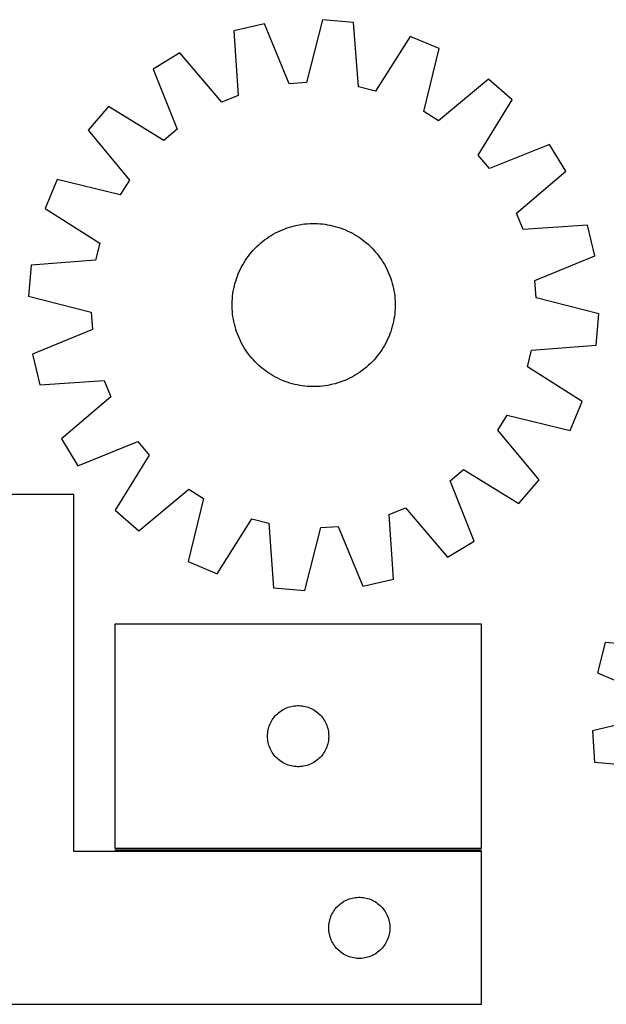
# Model space of a CAD drawing. Header units: millimetres. Extents: x 8 to 1492, y 7 to 498.
# Tile 2 of 5: x 319 to 607, y 11 to 493. Entities that reach past the tile are written whole.
import ezdxf

# ---------------------------------------------------------------- set-up
doc = ezdxf.new("R2010")
doc.units = ezdxf.units.MM
doc.layers.add('COMMON', color=5, linetype='CONTINUOUS', true_color=0x0000ff)
doc.layers.add('CUT', color=7, linetype='CONTINUOUS', true_color=0x000000)

msp = doc.modelspace()

# ---------------------------------------------------------------- linework, layer by layer
at = {"layer": 'COMMON'}
msp.add_line((365.981782, 86.320098), (545.981782, 86.320098), dxfattribs=at)
at = {"layer": 'CUT'}
for p, q in [((467.893626, 493.435981), (460.08905, 462.645343)), ((483.223279, 492.119819), (467.893626, 493.435981)), ((439.427558, 491.399115), (424.441475, 487.913736)), ((424.441475, 487.913736), (426.533713, 456.218354)), ((451.536573, 462.033378), (439.427558, 491.399115)), ((485.665124, 460.449452), (483.223279, 492.119819)), ((510.925544, 485.260494), (493.988121, 458.388605)), ((525.098194, 479.271627), (510.925544, 485.260494)), ((517.633845, 448.396746), (525.098194, 479.271627)), ((397.998062, 477.180064), (384.822492, 469.234317)), ((418.588931, 452.993479), (397.998062, 477.180064)), ((384.822492, 469.234317), (396.60674, 439.736754)), ((549.324966, 464.187551), (524.912649, 443.864816)), ((560.953295, 454.112209), (549.324966, 464.187551)), ((460.08905, 462.645343), (451.536573, 462.033378)), ((493.988121, 458.388605), (485.665124, 460.449452)), ((426.533713, 456.218354), (418.588931, 452.993479)), ((544.313415, 427.055064), (560.953295, 454.112209)), ((362.990199, 450.854523), (352.914858, 439.226194)), ((390.047345, 434.214643), (362.990199, 450.854523)), ((524.912649, 443.864816), (517.633845, 448.396746)), ((396.60674, 439.736754), (390.047345, 434.214643)), ((352.914858, 439.226194), (373.237592, 414.813877)), ((579.333089, 432.279916), (549.835525, 420.495668)), ((587.278835, 419.104346), (579.333089, 432.279916)), ((549.835525, 420.495668), (544.313415, 427.055064)), ((563.092251, 398.513477), (587.278835, 419.104346)), ((337.830782, 414.999422), (331.841914, 400.826772)), ((368.705662, 407.535073), (337.830782, 414.999422)), ((373.237592, 414.813877), (368.705662, 407.535073)), ((331.841914, 400.826772), (358.713804, 383.889349)), ((566.317125, 390.568695), (563.092251, 398.513477)), ((449.433665, 390.909013), (450.615644, 391.335549)), ((450.615644, 391.335549), (451.810437, 391.724747)), ((451.810437, 391.724747), (453.016866, 392.076224)), ((453.016866, 392.076224), (454.23374, 392.389633)), ((454.23374, 392.389633), (455.459858, 392.664664)), ((455.459858, 392.664664), (456.69401, 392.901046)), ((456.69401, 392.901046), (457.934977, 393.098546)), ((457.934977, 393.098546), (459.181536, 393.256968)), ((459.181536, 393.256968), (460.432456, 393.376157)), ((460.432456, 393.376157), (461.686503, 393.455995)), ((461.686503, 393.455995), (462.942438, 393.496403)), ((462.942438, 393.496403), (464.199023, 393.497341)), ((464.199023, 393.497341), (465.455018, 393.458809)), ((465.455018, 393.458809), (466.709182, 393.380843)), ((466.709182, 393.380843), (467.960278, 393.263522)), ((467.960278, 393.263522), (469.207073, 393.106961)), ((469.207073, 393.106961), (470.448334, 392.911315)), ((470.448334, 392.911315), (471.682837, 392.676776)), ((471.682837, 392.676776), (472.909364, 392.403576)), ((472.909364, 392.403576), (474.126704, 392.091984)), ((474.126704, 392.091984), (475.333657, 391.742309)), ((475.333657, 391.742309), (476.52903, 391.354895)), ((476.52903, 391.354895), (477.711645, 390.930125)), ((598.012508, 392.660933), (566.317125, 390.568695)), ((601.497887, 377.67485), (598.012508, 392.660933)), ((440.575954, 386.210626), (441.614724, 386.917708)), ((441.614724, 386.917708), (442.675191, 387.591812)), ((442.675191, 387.591812), (443.756309, 388.232273)), ((443.756309, 388.232273), (444.857011, 388.83846)), ((444.857011, 388.83846), (445.97621, 389.409773)), ((445.97621, 389.409773), (447.112803, 389.94565)), ((447.112803, 389.94565), (448.265667, 390.445561)), ((448.265667, 390.445561), (449.433665, 390.909013)), ((477.711645, 390.930125), (478.880333, 390.468417)), ((478.880333, 390.468417), (480.033942, 389.970228)), ((480.033942, 389.970228), (481.171334, 389.436049)), ((481.171334, 389.436049), (482.291385, 388.866407)), ((482.291385, 388.866407), (483.392991, 388.261865)), ((483.392991, 388.261865), (484.475064, 387.623019)), ((484.475064, 387.623019), (485.536537, 386.950499)), ((485.536537, 386.950499), (486.576361, 386.244969)), ((358.713804, 383.889349), (356.652956, 375.566352)), ((434.854764, 381.316877), (435.74264, 382.20608)), ((435.74264, 382.20608), (436.658009, 383.066956)), ((436.658009, 383.066956), (437.599967, 383.898654)), ((437.599967, 383.898654), (438.567585, 384.700354)), ((438.567585, 384.700354), (439.559907, 385.471265)), ((439.559907, 385.471265), (440.575954, 386.210626)), ((486.576361, 386.244969), (487.593511, 385.507126)), ((487.593511, 385.507126), (488.586983, 384.737697)), ((488.586983, 384.737697), (489.555797, 383.937443)), ((489.555797, 383.937443), (490.498995, 383.107152)), ((490.498995, 383.107152), (491.415649, 382.247644)), ((491.415649, 382.247644), (492.304852, 381.359768)), ((430.857439, 376.477589), (431.595282, 377.494739)), ((431.595282, 377.494739), (432.364711, 378.488211)), ((432.364711, 378.488211), (433.164965, 379.457025)), ((433.164965, 379.457025), (433.995256, 380.400224)), ((433.995256, 380.400224), (434.854764, 381.316877)), ((492.304852, 381.359768), (493.165727, 380.444399)), ((493.165727, 380.444399), (493.997426, 379.502441)), ((493.997426, 379.502441), (494.799126, 378.534824)), ((494.799126, 378.534824), (495.570037, 377.542502)), ((495.570037, 377.542502), (496.309398, 376.526454)), ((572.13215, 365.565835), (601.497887, 377.67485)), ((324.982589, 373.124507), (323.666427, 357.794854)), ((356.652956, 375.566352), (324.982589, 373.124507)), ((427.666359, 371.072562), (428.236001, 372.192614)), ((428.236001, 372.192614), (428.840543, 373.294219)), ((428.840543, 373.294219), (429.47939, 374.376292)), ((429.47939, 374.376292), (430.151909, 375.437765)), ((430.151909, 375.437765), (430.857439, 376.477589)), ((496.309398, 376.526454), (497.01648, 375.487685)), ((497.01648, 375.487685), (497.690584, 374.427217)), ((497.690584, 374.427217), (498.331045, 373.346099)), ((498.331045, 373.346099), (498.937232, 372.245398)), ((498.937232, 372.245398), (499.508545, 371.126198)), ((425.747513, 366.430258), (426.172283, 367.612873)), ((426.172283, 367.612873), (426.633991, 368.781561)), ((426.633991, 368.781561), (427.13218, 369.935171)), ((427.13218, 369.935171), (427.666359, 371.072562)), ((499.508545, 371.126198), (500.044422, 369.989605)), ((500.044422, 369.989605), (500.544333, 368.836741)), ((500.544333, 368.836741), (501.007785, 367.668743)), ((501.007785, 367.668743), (501.434321, 366.486764)), ((424.425633, 361.584065), (424.698833, 362.810592)), ((424.698833, 362.810592), (425.010424, 364.027933)), ((425.010424, 364.027933), (425.360099, 365.234885)), ((425.360099, 365.234885), (425.747513, 366.430258)), ((501.434321, 366.486764), (501.823519, 365.291971)), ((501.823519, 365.291971), (502.174996, 364.085542)), ((502.174996, 364.085542), (502.488405, 362.868668)), ((502.488405, 362.868668), (502.763436, 361.64255)), ((572.744115, 357.013358), (572.13215, 365.565835)), ((323.666427, 357.794854), (354.457065, 349.990278)), ((423.721565, 356.61041), (423.838886, 357.861507)), ((423.838886, 357.861507), (423.995447, 359.108301)), ((423.995447, 359.108301), (424.191094, 360.349562)), ((424.191094, 360.349562), (424.425633, 361.584065)), ((502.763436, 361.64255), (502.999818, 360.408399)), ((502.999818, 360.408399), (503.197318, 359.167431)), ((503.197318, 359.167431), (503.35574, 357.920872)), ((503.35574, 357.920872), (503.474929, 356.669952)), ((423.605067, 354.100251), (423.643599, 355.356246)), ((423.606005, 352.843666), (423.605067, 354.100251)), ((423.646413, 351.587731), (423.606005, 352.843666)), ((423.643599, 355.356246), (423.721565, 356.61041)), ((503.474929, 356.669952), (503.554767, 355.415906)), ((503.554767, 355.415906), (503.595175, 354.15997)), ((503.596113, 352.903385), (503.557581, 351.647391)), ((503.595175, 354.15997), (503.596113, 352.903385)), ((603.534753, 349.208782), (572.744115, 357.013358)), ((354.457065, 349.990278), (355.06903, 341.437801)), ((423.726251, 350.333684), (423.646413, 351.587731)), ((423.84544, 349.082764), (423.726251, 350.333684)), ((424.003862, 347.836205), (423.84544, 349.082764)), ((424.201362, 346.595238), (424.003862, 347.836205)), ((503.205733, 347.895336), (503.010086, 346.654074)), ((503.362294, 349.14213), (503.205733, 347.895336)), ((503.479615, 350.393226), (503.362294, 349.14213)), ((503.557581, 351.647391), (503.479615, 350.393226)), ((602.218591, 333.879129), (603.534753, 349.208782)), ((424.437744, 345.361086), (424.201362, 346.595238)), ((424.712775, 344.134968), (424.437744, 345.361086)), ((425.026184, 342.918094), (424.712775, 344.134968)), ((425.377661, 341.711666), (425.026184, 342.918094)), ((502.190756, 342.975704), (501.841081, 341.768751)), ((502.502347, 344.193044), (502.190756, 342.975704)), ((502.775547, 345.419571), (502.502347, 344.193044)), ((503.010086, 346.654074), (502.775547, 345.419571)), ((355.06903, 341.437801), (325.703293, 329.328786)), ((425.766859, 340.516872), (425.377661, 341.711666)), ((426.193395, 339.334893), (425.766859, 340.516872)), ((426.656847, 338.166895), (426.193395, 339.334893)), ((427.156758, 337.014031), (426.656847, 338.166895)), ((500.567189, 338.222075), (500.069, 337.068466)), ((501.028897, 339.390764), (500.567189, 338.222075)), ((501.453667, 340.573378), (501.028897, 339.390764)), ((501.841081, 341.768751), (501.453667, 340.573378)), ((427.692635, 335.877438), (427.156758, 337.014031)), ((428.263948, 334.758239), (427.692635, 335.877438)), ((428.870135, 333.657537), (428.263948, 334.758239)), ((429.510596, 332.576419), (428.870135, 333.657537)), ((498.360637, 333.709417), (497.72179, 332.627344)), ((498.965179, 334.811023), (498.360637, 333.709417)), ((499.534821, 335.931074), (498.965179, 334.811023)), ((500.069, 337.068466), (499.534821, 335.931074)), ((570.548224, 331.437284), (602.218591, 333.879129)), ((325.703293, 329.328786), (329.188672, 314.342704)), ((430.1847, 331.515952), (429.510596, 332.576419)), ((430.891782, 330.477182), (430.1847, 331.515952)), ((431.631143, 329.461135), (430.891782, 330.477182)), ((432.402054, 328.468813), (431.631143, 329.461135)), ((433.203754, 327.501195), (432.402054, 328.468813)), ((494.836469, 328.515425), (494.036215, 327.546612)), ((495.605898, 329.508897), (494.836469, 328.515425)), ((496.343741, 330.526047), (495.605898, 329.508897)), ((497.049271, 331.565871), (496.343741, 330.526047)), ((497.72179, 332.627344), (497.049271, 331.565871)), ((568.487376, 323.114287), (570.548224, 331.437284)), ((434.035453, 326.559237), (433.203754, 327.501195)), ((434.896328, 325.643869), (434.035453, 326.559237)), ((435.785531, 324.755992), (434.896328, 325.643869)), ((436.702185, 323.896484), (435.785531, 324.755992)), ((437.645383, 323.066194), (436.702185, 323.896484)), ((490.543171, 323.936681), (489.601213, 323.104983)), ((491.45854, 324.797556), (490.543171, 323.936681)), ((492.346416, 325.68676), (491.45854, 324.797556)), ((493.205924, 326.603413), (492.346416, 325.68676)), ((494.036215, 327.546612), (493.205924, 326.603413)), ((438.614197, 322.265939), (437.645383, 323.066194)), ((439.607669, 321.49651), (438.614197, 322.265939)), ((440.624819, 320.758667), (439.607669, 321.49651)), ((441.664643, 320.053138), (440.624819, 320.758667)), ((442.726116, 319.380618), (441.664643, 320.053138)), ((443.808189, 318.741771), (442.726116, 319.380618)), ((444.909795, 318.137229), (443.808189, 318.741771)), ((483.444871, 318.771363), (482.344169, 318.165177)), ((484.525989, 319.411825), (483.444871, 318.771363)), ((485.586456, 320.085929), (484.525989, 319.411825)), ((486.625226, 320.79301), (485.586456, 320.085929)), ((487.641273, 321.532371), (486.625226, 320.79301)), ((488.633595, 322.303282), (487.641273, 321.532371)), ((489.601213, 323.104983), (488.633595, 322.303282)), ((595.359266, 306.176864), (568.487376, 323.114287)), ((329.188672, 314.342704), (360.884055, 316.434941)), ((360.884055, 316.434941), (364.108929, 308.49016)), ((446.029846, 317.567587), (444.909795, 318.137229)), ((447.167238, 317.033408), (446.029846, 317.567587)), ((448.320847, 316.535219), (447.167238, 317.033408)), ((449.489535, 316.073512), (448.320847, 316.535219)), ((450.67215, 315.648741), (449.489535, 316.073512)), ((451.867523, 315.261327), (450.67215, 315.648741)), ((453.074476, 314.911652), (451.867523, 315.261327)), ((454.291816, 314.600061), (453.074476, 314.911652)), ((455.518343, 314.326861), (454.291816, 314.600061)), ((456.752846, 314.092322), (455.518343, 314.326861)), ((457.994107, 313.896675), (456.752846, 314.092322)), ((459.240902, 313.740114), (457.994107, 313.896675)), ((469.266203, 313.905091), (468.019644, 313.746668)), ((470.50717, 314.10259), (469.266203, 313.905091)), ((471.741322, 314.338973), (470.50717, 314.10259)), ((472.96744, 314.614004), (471.741322, 314.338973)), ((474.184314, 314.927412), (472.96744, 314.614004)), ((475.390743, 315.278889), (474.184314, 314.927412)), ((476.585536, 315.668088), (475.390743, 315.278889)), ((477.767515, 316.094623), (476.585536, 315.668088)), ((478.935513, 316.558075), (477.767515, 316.094623)), ((480.088377, 317.057986), (478.935513, 316.558075)), ((481.22497, 317.593863), (480.088377, 317.057986)), ((482.344169, 318.165177), (481.22497, 317.593863)), ((460.491998, 313.622793), (459.240902, 313.740114)), ((461.746162, 313.544828), (460.491998, 313.622793)), ((463.002157, 313.506295), (461.746162, 313.544828)), ((464.258742, 313.507233), (463.002157, 313.506295)), ((465.514677, 313.547641), (464.258742, 313.507233)), ((466.768724, 313.627479), (465.514677, 313.547641)), ((468.019644, 313.746668), (466.768724, 313.627479)), ((364.108929, 308.49016), (339.922345, 287.899291)), ((589.370398, 292.004214), (595.359266, 306.176864)), ((553.963588, 292.189759), (558.495518, 299.468563)), ((558.495518, 299.468563), (589.370398, 292.004214)), ((574.286322, 267.777442), (553.963588, 292.189759)), ((339.922345, 287.899291), (347.868091, 274.72372)), ((347.868091, 274.72372), (377.365655, 286.507968)), ((377.365655, 286.507968), (382.887765, 279.948573)), ((382.887765, 279.948573), (366.247885, 252.891427)), ((530.59444, 267.266883), (537.153835, 272.788993)), ((537.153835, 272.788993), (564.210981, 256.149113)), ((542.378688, 237.769319), (530.59444, 267.266883)), ((564.210981, 256.149113), (574.286322, 267.777442)), ((377.876214, 242.816086), (402.288531, 263.13882)), ((402.288531, 263.13882), (409.567335, 258.60689)), ((345.981782, 260.570098), (245.981782, 260.570098)), ((345.981782, 85.570098), (345.981782, 260.570098)), ((409.567335, 258.60689), (402.102986, 227.73201)), ((366.247885, 252.891427), (377.876214, 242.816086)), ((500.667467, 250.785283), (508.612249, 254.010157)), ((508.612249, 254.010157), (529.203118, 229.823573)), ((416.275636, 221.743142), (433.213059, 248.615032)), ((433.213059, 248.615032), (441.536056, 246.554185)), ((441.536056, 246.554185), (443.977901, 214.883818)), ((502.759705, 219.0899), (500.667467, 250.785283)), ((459.307554, 213.567656), (467.11213, 244.358293)), ((467.11213, 244.358293), (475.664607, 244.970258)), ((475.664607, 244.970258), (487.773622, 215.604521)), ((529.203118, 229.823573), (542.378688, 237.769319)), ((402.102986, 227.73201), (416.275636, 221.743142)), ((487.773622, 215.604521), (502.759705, 219.0899)), ((443.977901, 214.883818), (459.307554, 213.567656)), ((545.981782, 197.070099), (365.981782, 197.070099)), ((365.981782, 197.070099), (365.981782, 87.070099)), ((545.981782, 87.070099), (545.981782, 197.070099)), ((606.5826, 188.060797), (602.843374, 173.136028)), ((638.237907, 185.430916), (606.5826, 188.060797)), ((602.843374, 173.136028), (631.999363, 160.530352)), ((447.608126, 154.515254), (448.25989, 154.929818)), ((448.25989, 154.929818), (448.932131, 155.310281)), ((448.932131, 155.310281), (449.623066, 155.655633)), ((449.623066, 155.655633), (450.330863, 155.964959)), ((450.330863, 155.964959), (451.053646, 156.237437)), ((451.053646, 156.237437), (451.789497, 156.472347)), ((451.789497, 156.472347), (452.536466, 156.669065)), ((452.536466, 156.669065), (453.29257, 156.827068)), ((453.29257, 156.827068), (454.055806, 156.945939)), ((454.055806, 156.945939), (454.82415, 157.025362)), ((454.82415, 157.025362), (455.595563, 157.065126)), ((455.595563, 157.065126), (456.368, 157.065126)), ((456.368, 157.065126), (457.139414, 157.025362)), ((457.139414, 157.025362), (457.907757, 156.945939)), ((457.907757, 156.945939), (458.670993, 156.827068)), ((458.670993, 156.827068), (459.427098, 156.669065)), ((459.427098, 156.669065), (460.174066, 156.472347)), ((460.174066, 156.472347), (460.909917, 156.237437)), ((460.909917, 156.237437), (461.6327, 155.964959)), ((461.6327, 155.964959), (462.340498, 155.655633)), ((462.340498, 155.655633), (463.031433, 155.310281)), ((463.031433, 155.310281), (463.703674, 154.929818)), ((463.703674, 154.929818), (464.355438, 154.515254)), ((442.927503, 149.45832), (443.325148, 150.120542)), ((443.325148, 150.120542), (443.756357, 150.761415)), ((443.756357, 150.761415), (444.219985, 151.379241)), ((444.219985, 151.379241), (444.714803, 151.972381)), ((444.714803, 151.972381), (445.239499, 152.539261)), ((445.239499, 152.539261), (445.792682, 153.07838)), ((445.792682, 153.07838), (446.372884, 153.588306)), ((446.372884, 153.588306), (446.978567, 154.067688)), ((446.978567, 154.067688), (447.608126, 154.515254)), ((464.355438, 154.515254), (464.984996, 154.067688)), ((464.984996, 154.067688), (465.590679, 153.588306)), ((465.590679, 153.588306), (466.170882, 153.07838)), ((466.170882, 153.07838), (466.724065, 152.539261)), ((466.724065, 152.539261), (467.248761, 151.972381)), ((467.248761, 151.972381), (467.743579, 151.379241)), ((467.743579, 151.379241), (468.207207, 150.761415)), ((468.207207, 150.761415), (468.638415, 150.120542)), ((468.638415, 150.120542), (469.03606, 149.45832)), ((631.24233, 151.989493), (600.323666, 144.708631)), ((441.160463, 144.378458), (441.298946, 145.13838)), ((441.298946, 145.13838), (441.476366, 145.890166)), ((441.476366, 145.890166), (441.692251, 146.631822)), ((441.692251, 146.631822), (441.946029, 147.36138)), ((441.946029, 147.36138), (442.237028, 148.076908)), ((442.237028, 148.076908), (442.564475, 148.776506)), ((442.564475, 148.776506), (442.927503, 149.45832)), ((469.03606, 149.45832), (469.399088, 148.776506)), ((469.399088, 148.776506), (469.726535, 148.076908)), ((469.726535, 148.076908), (470.017534, 147.36138)), ((470.017534, 147.36138), (470.271312, 146.631822)), ((470.271312, 146.631822), (470.487198, 145.890166)), ((470.487198, 145.890166), (470.664617, 145.13838)), ((470.664617, 145.13838), (470.8031, 144.378458)), ((440.981782, 142.070099), (441.00167, 142.84228)), ((441.00167, 141.297918), (440.981782, 142.070099)), ((441.00167, 142.84228), (441.061284, 143.612414)), ((441.061284, 140.527784), (441.00167, 141.297918)), ((441.061284, 143.612414), (441.160463, 144.378458)), ((441.160463, 139.76174), (441.061284, 140.527784)), ((470.8031, 144.378458), (470.90228, 143.612414)), ((470.90228, 140.527784), (470.8031, 139.76174)), ((470.90228, 143.612414), (470.961893, 142.84228)), ((470.961893, 141.297918), (470.90228, 140.527784)), ((470.961893, 142.84228), (470.981782, 142.070099)), ((470.981782, 142.070099), (470.961893, 141.297918)), ((600.323666, 144.708631), (601.379458, 129.358847)), ((441.298946, 139.001818), (441.160463, 139.76174)), ((441.476366, 138.250032), (441.298946, 139.001818)), ((441.692251, 137.508377), (441.476366, 138.250032)), ((441.946029, 136.778818), (441.692251, 137.508377)), ((442.237028, 136.06329), (441.946029, 136.778818)), ((442.564475, 135.363692), (442.237028, 136.06329)), ((442.927503, 134.681878), (442.564475, 135.363692)), ((469.399088, 135.363692), (469.03606, 134.681878)), ((469.726535, 136.06329), (469.399088, 135.363692)), ((470.017534, 136.778818), (469.726535, 136.06329)), ((470.271312, 137.508377), (470.017534, 136.778818)), ((470.487198, 138.250032), (470.271312, 137.508377)), ((470.664617, 139.001818), (470.487198, 138.250032)), ((470.8031, 139.76174), (470.664617, 139.001818)), ((443.325148, 134.019656), (442.927503, 134.681878)), ((443.756357, 133.378783), (443.325148, 134.019656)), ((444.219985, 132.760957), (443.756357, 133.378783)), ((444.714803, 132.167817), (444.219985, 132.760957)), ((445.239499, 131.600937), (444.714803, 132.167817)), ((445.792682, 131.061819), (445.239499, 131.600937)), ((446.372884, 130.551892), (445.792682, 131.061819)), ((446.978567, 130.07251), (446.372884, 130.551892)), ((465.590679, 130.551892), (464.984996, 130.07251)), ((466.170882, 131.061819), (465.590679, 130.551892)), ((466.724065, 131.600937), (466.170882, 131.061819)), ((467.248761, 132.167817), (466.724065, 131.600937)), ((467.743579, 132.760957), (467.248761, 132.167817)), ((468.207207, 133.378783), (467.743579, 132.760957)), ((468.638415, 134.019656), (468.207207, 133.378783)), ((469.03606, 134.681878), (468.638415, 134.019656)), ((447.608126, 129.624944), (446.978567, 130.07251)), ((448.25989, 129.21038), (447.608126, 129.624944)), ((448.932131, 128.829917), (448.25989, 129.21038)), ((449.623066, 128.484565), (448.932131, 128.829917)), ((450.330863, 128.175239), (449.623066, 128.484565)), ((451.053646, 127.902761), (450.330863, 128.175239)), ((451.789497, 127.667851), (451.053646, 127.902761)), ((452.536466, 127.471133), (451.789497, 127.667851)), ((453.29257, 127.31313), (452.536466, 127.471133)), ((454.055806, 127.194259), (453.29257, 127.31313)), ((454.82415, 127.114836), (454.055806, 127.194259)), ((455.595563, 127.075072), (454.82415, 127.114836)), ((456.368, 127.075072), (455.595563, 127.075072)), ((457.139414, 127.114836), (456.368, 127.075072)), ((457.907757, 127.194259), (457.139414, 127.114836)), ((458.670993, 127.31313), (457.907757, 127.194259)), ((459.427098, 127.471133), (458.670993, 127.31313)), ((460.174066, 127.667851), (459.427098, 127.471133)), ((460.909917, 127.902761), (460.174066, 127.667851)), ((461.6327, 128.175239), (460.909917, 127.902761)), ((462.340498, 128.484565), (461.6327, 128.175239)), ((463.031433, 128.829917), (462.340498, 128.484565)), ((463.703674, 129.21038), (463.031433, 128.829917)), ((464.355438, 129.624944), (463.703674, 129.21038)), ((464.984996, 130.07251), (464.355438, 129.624944)), ((601.379458, 129.358847), (633.00382, 126.379834)), ((365.981782, 87.070099), (545.981782, 87.070099)), ((545.981782, 85.570098), (345.981782, 85.570098)), ((545.981782, 10.570098), (545.981782, 85.570098)), ((482.536466, 62.669064), (483.29257, 62.827067)), ((483.29257, 62.827067), (484.055806, 62.945938)), ((484.055806, 62.945938), (484.82415, 63.025361)), ((484.82415, 63.025361), (485.595563, 63.065125)), ((485.595563, 63.065125), (486.368, 63.065125)), ((486.368, 63.065125), (487.139414, 63.025361)), ((487.139414, 63.025361), (487.907757, 62.945938)), ((487.907757, 62.945938), (488.670993, 62.827067)), ((488.670993, 62.827067), (489.427098, 62.669064)), ((474.219985, 57.37924), (474.714803, 57.97238)), ((474.714803, 57.97238), (475.239499, 58.53926)), ((475.239499, 58.53926), (475.792682, 59.078379)), ((475.792682, 59.078379), (476.372884, 59.588305)), ((476.372884, 59.588305), (476.978567, 60.067687)), ((476.978567, 60.067687), (477.608126, 60.515253)), ((477.608126, 60.515253), (478.25989, 60.929817)), ((478.25989, 60.929817), (478.932131, 61.31028)), ((478.932131, 61.31028), (479.623066, 61.655632)), ((479.623066, 61.655632), (480.330863, 61.964958)), ((480.330863, 61.964958), (481.053646, 62.237436)), ((481.053646, 62.237436), (481.789497, 62.472346)), ((481.789497, 62.472346), (482.536466, 62.669064)), ((489.427098, 62.669064), (490.174066, 62.472346)), ((490.174066, 62.472346), (490.909917, 62.237436)), ((490.909917, 62.237436), (491.6327, 61.964958)), ((491.6327, 61.964958), (492.340498, 61.655632)), ((492.340498, 61.655632), (493.031433, 61.31028)), ((493.031433, 61.31028), (493.703674, 60.929817)), ((493.703674, 60.929817), (494.355438, 60.515253)), ((494.355438, 60.515253), (494.984996, 60.067687)), ((494.984996, 60.067687), (495.590679, 59.588305)), ((495.590679, 59.588305), (496.170882, 59.078379)), ((496.170882, 59.078379), (496.724065, 58.53926)), ((496.724065, 58.53926), (497.248761, 57.97238)), ((497.248761, 57.97238), (497.743579, 57.37924)), ((471.692251, 52.631821), (471.946029, 53.361379)), ((471.946029, 53.361379), (472.237028, 54.076907)), ((472.237028, 54.076907), (472.564475, 54.776505)), ((472.564475, 54.776505), (472.927503, 55.458319)), ((472.927503, 55.458319), (473.325148, 56.120541)), ((473.325148, 56.120541), (473.756357, 56.761414)), ((473.756357, 56.761414), (474.219985, 57.37924)), ((497.743579, 57.37924), (498.207207, 56.761414)), ((498.207207, 56.761414), (498.638415, 56.120541)), ((498.638415, 56.120541), (499.03606, 55.458319)), ((499.03606, 55.458319), (499.399088, 54.776505)), ((499.399088, 54.776505), (499.726535, 54.076907)), ((499.726535, 54.076907), (500.017534, 53.361379)), ((500.017534, 53.361379), (500.271312, 52.631821)), ((470.981782, 48.070098), (471.00167, 48.842279)), ((471.00167, 48.842279), (471.061284, 49.612413)), ((471.061284, 49.612413), (471.160463, 50.378457)), ((471.160463, 50.378457), (471.298946, 51.138379)), ((471.298946, 51.138379), (471.476366, 51.890165)), ((471.476366, 51.890165), (471.692251, 52.631821)), ((500.271312, 52.631821), (500.487198, 51.890165)), ((500.487198, 51.890165), (500.664617, 51.138379)), ((500.664617, 51.138379), (500.8031, 50.378457)), ((500.8031, 50.378457), (500.90228, 49.612413)), ((500.90228, 49.612413), (500.961893, 48.842279)), ((500.961893, 48.842279), (500.981782, 48.070098)), ((471.00167, 47.297917), (470.981782, 48.070098)), ((471.061284, 46.527783), (471.00167, 47.297917)), ((471.160463, 45.761739), (471.061284, 46.527783)), ((471.298946, 45.001817), (471.160463, 45.761739)), ((471.476366, 44.250031), (471.298946, 45.001817)), ((471.692251, 43.508376), (471.476366, 44.250031)), ((471.946029, 42.778817), (471.692251, 43.508376)), ((500.271312, 43.508376), (500.017534, 42.778817)), ((500.487198, 44.250031), (500.271312, 43.508376)), ((500.664617, 45.001817), (500.487198, 44.250031)), ((500.8031, 45.761739), (500.664617, 45.001817)), ((500.90228, 46.527783), (500.8031, 45.761739)), ((500.961893, 47.297917), (500.90228, 46.527783)), ((500.981782, 48.070098), (500.961893, 47.297917)), ((472.237028, 42.063289), (471.946029, 42.778817)), ((472.564475, 41.363691), (472.237028, 42.063289)), ((472.927503, 40.681877), (472.564475, 41.363691)), ((473.325148, 40.019655), (472.927503, 40.681877)), ((473.756357, 39.378782), (473.325148, 40.019655)), ((474.219985, 38.760956), (473.756357, 39.378782)), ((474.714803, 38.167816), (474.219985, 38.760956)), ((497.743579, 38.760956), (497.248761, 38.167816)), ((498.207207, 39.378782), (497.743579, 38.760956)), ((498.638415, 40.019655), (498.207207, 39.378782)), ((499.03606, 40.681877), (498.638415, 40.019655)), ((499.399088, 41.363691), (499.03606, 40.681877)), ((499.726535, 42.063289), (499.399088, 41.363691)), ((500.017534, 42.778817), (499.726535, 42.063289)), ((475.239499, 37.600936), (474.714803, 38.167816)), ((475.792682, 37.061818), (475.239499, 37.600936)), ((476.372884, 36.551891), (475.792682, 37.061818)), ((476.978567, 36.072509), (476.372884, 36.551891)), ((477.608126, 35.624943), (476.978567, 36.072509)), ((478.25989, 35.210379), (477.608126, 35.624943)), ((478.932131, 34.829916), (478.25989, 35.210379)), ((479.623066, 34.484564), (478.932131, 34.829916)), ((480.330863, 34.175238), (479.623066, 34.484564)), ((481.053646, 33.90276), (480.330863, 34.175238)), ((481.789497, 33.66785), (481.053646, 33.90276)), ((490.909917, 33.90276), (490.174066, 33.66785)), ((491.6327, 34.175238), (490.909917, 33.90276)), ((492.340498, 34.484564), (491.6327, 34.175238)), ((493.031433, 34.829916), (492.340498, 34.484564)), ((493.703674, 35.210379), (493.031433, 34.829916)), ((494.355438, 35.624943), (493.703674, 35.210379)), ((494.984996, 36.072509), (494.355438, 35.624943)), ((495.590679, 36.551891), (494.984996, 36.072509)), ((496.170882, 37.061818), (495.590679, 36.551891)), ((496.724065, 37.600936), (496.170882, 37.061818)), ((497.248761, 38.167816), (496.724065, 37.600936)), ((482.536466, 33.471132), (481.789497, 33.66785)), ((483.29257, 33.313129), (482.536466, 33.471132)), ((484.055806, 33.194258), (483.29257, 33.313129)), ((484.82415, 33.114835), (484.055806, 33.194258)), ((485.595563, 33.075071), (484.82415, 33.114835)), ((486.368, 33.075071), (485.595563, 33.075071)), ((487.139414, 33.114835), (486.368, 33.075071)), ((487.907757, 33.194258), (487.139414, 33.114835)), ((488.670993, 33.313129), (487.907757, 33.194258)), ((489.427098, 33.471132), (488.670993, 33.313129)), ((490.174066, 33.66785), (489.427098, 33.471132)), ((245.981782, 10.570098), (545.981782, 10.570098))]:
    msp.add_line(p, q, dxfattribs=at)

doc.saveas('drawing.dxf')
